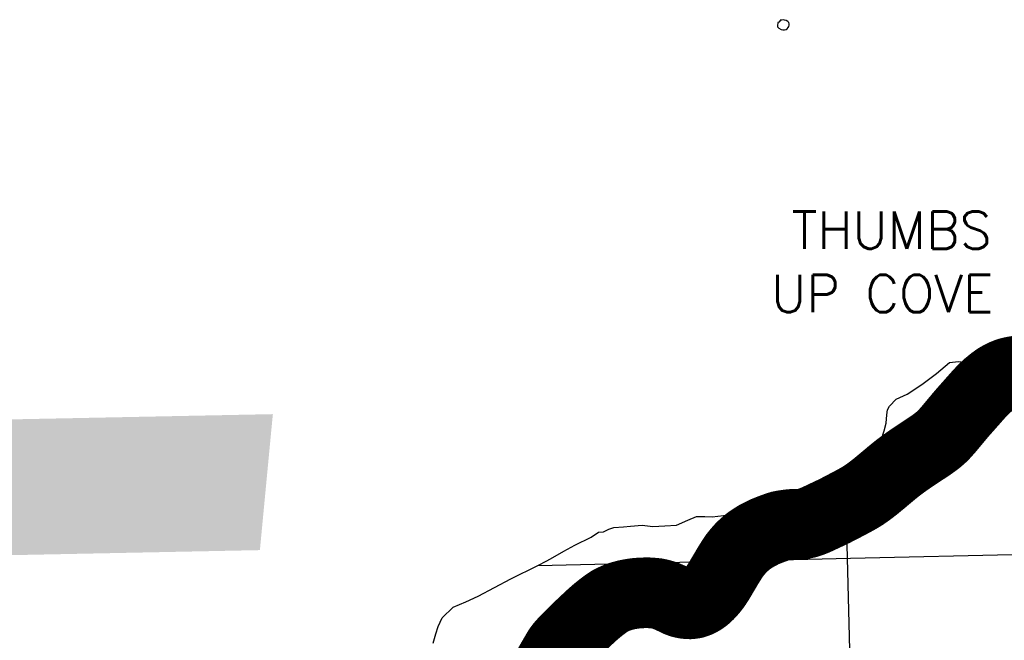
# Model space of a CAD drawing. Header units: feet. Extents: x 18803 to 104580, y -6601 to 116448.
# Tile 58 of 95: x 50106 to 57072, y 83634 to 88027. Entities that reach past the tile are written whole.
import ezdxf

# ---------------------------------------------------------------- set-up
doc = ezdxf.new("R2010")
doc.units = ezdxf.units.FT
doc.header["$LTSCALE"] = 100
doc.header["$MEASUREMENT"] = 0
doc.linetypes.add('DASHED', pattern=[0.75, 0.5, -0.25])
for name, color, linetype in [('ELPC BOLD TITLE SHEET', 3, 'Continuous'), ('ELPC-XIST', 6, 'Continuous'), ('ELRGOV-SECTION', 253, 'DASHED'), ('ET-TWNSHIP-RANGE', 3, 'Continuous'), ('ITTW', 253, 'Continuous'), ('SL-VICINITY MAP', 2, 'Continuous')]:
    doc.layers.add(name, color=color, linetype=linetype)
doc.styles.add('L2640', font='simplex.shx', dxfattribs={"height": 264})

msp = doc.modelspace()

# ---------------------------------------------------------------- linework, layer by layer
at = {"layer": 'ELPC BOLD TITLE SHEET', "const_width": 500}
msp.add_lwpolyline([(57328.98625096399, 85569.4758736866), (57313.34764625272, 85566.73096895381), (57313.26471407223, 85566.71652150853), (57298.78307330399, 85564.21271194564), (57285.21760800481, 85561.81987283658), (57285.19302672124, 85561.81549839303), (57285.16814717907, 85561.81110976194), (57275.33441918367, 85560.06107360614), (57275.28119865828, 85560.05155798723), (57271.01779928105, 85559.28570801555), (57270.97500908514, 85559.27805037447), (57256.01210080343, 85556.61042980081), (57240.86239570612, 85553.86693275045), (57240.84836783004, 85553.86438329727), (57240.83496058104, 85553.86195246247), (57228.77789707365, 85551.66801167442), (57225.62182388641, 85551.11358942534), (57225.60224850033, 85551.1101322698), (57225.58258176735, 85551.10667118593), (57209.59098068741, 85548.27745809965), (57193.50103212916, 85545.37708946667), (57193.36187797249, 85545.35231880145), (57180.56812736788, 85543.10369426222), (57180.40633043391, 85543.07483095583), (57178.47690960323, 85542.72555339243), (57178.28883461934, 85542.69208281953), (57165.18649330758, 85540.40043100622), (57165.01013529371, 85540.37008882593), (57155.8173096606, 85538.81469605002), (57155.72995111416, 85538.80003793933), (57150.27380231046, 85537.89219285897), (57150.03382047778, 85537.85318197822), (57147.13049474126, 85537.39233413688), (57145.373575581, 85537.10155161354), (57145.00298597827, 85537.04239569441), (57142.77871643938, 85536.7003966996), (57139.12930131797, 85536.11522205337), (57137.88325037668, 85535.89084890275), (57137.07489542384, 85535.72926210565), (57127.27204404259, 85533.6699835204), (57113.51416345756, 85530.39167933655), (57101.23295653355, 85527.14014221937), (57099.46224205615, 85526.62030280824), (57097.07554037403, 85525.84983288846), (57079.77264053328, 85519.16010951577), (57068.92052726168, 85514.65811174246), (57067.32576847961, 85513.94755700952), (57059.72654990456, 85510.3227900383), (57039.02300274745, 85499.60210634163), (57023.50549347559, 85490.89892269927), (57021.60336736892, 85489.74225066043), (57018.99164196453, 85488.02520481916), (56999.48709008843, 85473.94867728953), (56994.08404222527, 85470.00456607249), (56993.15838682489, 85469.3013371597), (56979.356584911, 85458.39343889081), (56964.55876472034, 85446.0595056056), (56959.07754258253, 85441.81840861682), (56956.33055399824, 85439.60380297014), (56954.7839967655, 85438.26450208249), (56938.36513219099, 85422.99978915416), (56925.3114161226, 85410.45454447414), (56924.77984078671, 85409.93005623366), (56917.38227193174, 85402.43658984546), (56896.91617138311, 85381.22038540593), (56896.3106850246, 85380.57121289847), (56895.95339250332, 85380.1809395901), (56876.8510975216, 85358.92235888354), (56856.3081328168, 85335.55442306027), (56856.17203855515, 85335.40075913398), (56840.78603124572, 85318.15685273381), (56840.44363430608, 85317.76578898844), (56835.0113318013, 85311.4427018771), (56834.93129560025, 85311.3499529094), (56824.8132708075, 85299.67655873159), (56813.58070999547, 85287.20001135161), (56797.43256382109, 85268.99077374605), (56797.37219023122, 85268.92247323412), (56792.63403265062, 85263.54479376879), (56792.61213915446, 85263.51997465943), (56776.14501243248, 85244.87444844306), (56776.03616118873, 85244.75046821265), (56772.51160029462, 85240.7122644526), (56756.70337383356, 85222.20202406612), (56756.42941923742, 85221.87624490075), (56753.79831240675, 85218.69851643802), (56741.68474612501, 85203.9289450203), (56735.43534961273, 85196.46951587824), (56735.42635622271, 85196.45876476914), (56735.4173883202, 85196.44805500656), (56716.50689593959, 85173.83007569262), (56716.49440055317, 85173.81514125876), (56709.22046612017, 85165.12759743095), (56709.12108242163, 85165.00821319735), (56697.057578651, 85150.43309258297), (56696.94966224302, 85150.30352381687), (56676.80180695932, 85126.26438336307), (56676.53772905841, 85125.95397918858), (56675.46945472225, 85124.7168918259), (56655.36450967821, 85102.08731733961), (56655.09916763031, 85101.79287156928), (56640.12916324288, 85085.41501340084), (56633.15839695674, 85078.67468596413), (56632.36925666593, 85077.94038527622), (56609.24557329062, 85057.2372993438), (56608.49844886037, 85056.59187587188), (56599.9918868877, 85049.5025266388), (56584.65124112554, 85037.80569357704), (56584.17341275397, 85037.44930530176), (56559.43044666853, 85019.39963300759), (56559.312765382, 85019.31424154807), (56553.89121653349, 85015.40118435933), (56533.85955576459, 85001.98229267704), (56533.78329037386, 85001.93138476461), (56508.10644415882, 84984.85266273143), (56507.98290703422, 84984.77098279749), (56502.50676701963, 84981.17191246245), (56502.45973050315, 84981.14092780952), (56482.23318455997, 84967.7864153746), (56482.19314298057, 84967.76003046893), (56456.64241548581, 84950.95710273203), (56456.52069655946, 84950.87754656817), (56450.10796698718, 84946.71186535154), (56449.75713626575, 84946.47987870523), (56431.59795371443, 84934.25823105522), (56407.55213461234, 84917.83605173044), (56407.53679551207, 84917.8255524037), (56407.52138489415, 84917.81501980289), (56399.23789664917, 84912.14088437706), (56398.94671822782, 84911.93860926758), (56384.23670246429, 84901.57610199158), (56361.63754542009, 84885.49698063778), (56350.64498519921, 84877.59603907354), (56350.37496793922, 84877.39957872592), (56339.73835117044, 84869.56583303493), (56318.45281179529, 84853.35592657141), (56304.10608654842, 84842.09128684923), (56303.75050517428, 84841.80760708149), (56297.31602393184, 84836.59201680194), (56276.1441831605, 84819.21515248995), (56258.79572079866, 84804.66977431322), (56258.77828730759, 84804.65514598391), (56255.02473225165, 84801.50305284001), (56255.02021682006, 84801.49925863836), (56255.01581737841, 84801.49556340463), (56233.3200556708, 84783.26142779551), (56233.29233094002, 84783.23815690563), (56212.42710199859, 84765.74758019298), (56210.66902379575, 84764.28423595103), (56210.64726609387, 84764.26614459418), (56187.24992912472, 84744.83160508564), (56187.20706749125, 84744.79607734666), (56165.1386157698, 84726.54193752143), (56163.66459232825, 84725.34649522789), (56163.3494044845, 84725.0948339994), (56139.37117843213, 84706.24698177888), (56139.17264305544, 84706.0924595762), (56120.81897154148, 84691.9484116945), (56114.70822985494, 84687.46837718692), (56114.41402978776, 84687.2558004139), (56090.25453529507, 84670.0523102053), (56089.85403039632, 84669.77275404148), (56076.27733770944, 84660.48461824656), (56066.81547692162, 84654.4538858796), (56066.20573398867, 84654.07694131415), (56043.26593020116, 84640.32789692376), (56042.98623355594, 84640.1625745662), (56031.86062634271, 84633.67787306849), (56020.07566655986, 84627.27083437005), (56020.05080438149, 84627.25726673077), (56020.02590192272, 84627.24371108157), (55997.12984345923, 84614.73331728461), (55996.86279975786, 84614.58939062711), (55988.75049521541, 84610.27707711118), (55988.73902653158, 84610.27099228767), (55988.72651204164, 84610.26434420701), (55973.24365855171, 84602.05483672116), (55973.09567553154, 84601.97696923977), (55947.87800411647, 84588.80920242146), (55947.60998455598, 84588.67099715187), (55920.74089187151, 84574.51411594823), (55920.59716101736, 84574.43894972), (55907.94181591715, 84567.87007518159), (55892.07906785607, 84559.69788944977), (55891.92685270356, 84559.62009791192), (55868.52699327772, 84547.75733341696), (55862.62724620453, 84544.8830850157), (55862.54152617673, 84544.84151666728), (55832.70205407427, 84530.43843890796), (55832.54279707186, 84530.36224593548), (55830.01860644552, 84529.16531513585), (55802.13234776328, 84516.37422143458), (55802.10422080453, 84516.36125536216), (55802.07608301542, 84516.34832731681), (55792.24686632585, 84511.80961091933), (55791.80522911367, 84511.60023620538), (55771.80870029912, 84501.87098020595), (55771.47680729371, 84501.7126017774), (55752.46420628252, 84492.81630011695), (55741.35738846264, 84487.81964299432), (55740.63684497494, 84487.5089778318), (55714.70286302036, 84476.80611046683), (55709.94663915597, 84475.11121999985), (55709.5924751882, 84474.98780090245), (55679.78002075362, 84464.83232244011), (55679.00569421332, 84464.6188030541), (55677.49762242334, 84464.250004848), (55648.49545443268, 84458.05116413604), (55647.9154582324, 84457.94910767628), (55646.16779628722, 84457.70171908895), (55624.31247073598, 84455.35311035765), (55617.72830677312, 84454.76832233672), (55616.6604837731, 84454.69422934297), (55609.83527335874, 84454.35276024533), (55606.77509243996, 84454.28998457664), (55605.49659458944, 84454.29911321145), (55605.0906931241, 84454.29912295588), (55591.39573060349, 84454.20199470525), (55591.36893321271, 84454.20179216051), (55590.53965582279, 84454.19513765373), (55567.01896185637, 84453.88081795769), (55564.12136527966, 84453.76924363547), (55561.90059518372, 84453.59698873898), (55548.94293730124, 84452.08334048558), (55544.67846273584, 84451.61749799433), (55530.10770367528, 84449.66473006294), (55529.87700885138, 84449.63293461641), (55523.41443365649, 84448.7176210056), (55504.13781960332, 84445.7317265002), (55487.54727352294, 84442.43277601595), (55486.09232966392, 84442.10728347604), (55485.57999711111, 84441.9547229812), (55468.83936983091, 84436.81380211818), (55452.66313276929, 84431.12623283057), (55438.90962493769, 84426.24794523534), (55429.10130807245, 84422.62926943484), (55429.0542572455, 84422.61195875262), (55428.92264992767, 84422.56367333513), (55428.29238713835, 84422.32369945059), (55423.70145681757, 84420.51139879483), (55423.51486456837, 84420.4385275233), (55419.66416086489, 84418.95088680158), (55419.19176196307, 84418.7734010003), (55415.05201733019, 84417.26170928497), (55408.68077544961, 84414.76690835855), (55408.54708269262, 84414.71496930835), (55399.31296904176, 84411.15591018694), (55388.56769716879, 84406.84664480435), (55377.43725258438, 84402.24199246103), (55375.99039310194, 84401.62450611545), (55374.81466617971, 84401.08553869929), (55366.37035123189, 84396.94044780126), (55354.66643474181, 84391.02645816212), (55342.28091504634, 84384.69220952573), (55342.2458180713, 84384.67429724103), (55329.25728421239, 84378.05913138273), (55329.20110893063, 84378.03061768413), (55323.25962642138, 84375.02504112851), (55321.7053461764, 84374.16114228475), (55316.07917170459, 84370.74107420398), (55302.83908339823, 84362.49305995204), (55289.50278567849, 84354.09534600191), (55276.62518963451, 84345.67931293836), (55267.32541597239, 84339.33629529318), (55265.91647829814, 84338.31002874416), (55264.39585349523, 84337.12889680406), (55253.00139524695, 84327.84879221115), (55241.67837478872, 84318.15742909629), (55230.3700983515, 84308.16065529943), (55219.16214968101, 84297.86152734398), (55213.08096982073, 84292.00467123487), (55211.88180113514, 84290.78239472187), (55208.26257601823, 84286.87803008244), (55197.90409948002, 84275.40101501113), (55188.14731954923, 84264.25248778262), (55179.15575214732, 84253.45680286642), (55170.03282677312, 84242.22553141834), (55164.46420370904, 84235.23903885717), (55163.08721627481, 84233.35348679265), (55161.1610095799, 84230.46760961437), (55161.11036931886, 84230.39200648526), (55152.99730415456, 84218.3222111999), (55145.0618596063, 84206.15269995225), (55137.0615525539, 84193.56272733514), (55137.0516275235, 84193.54707635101), (55137.04169521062, 84193.53143527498), (55128.97819505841, 84180.80719647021), (55121.10985746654, 84167.94960237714), (55113.43849496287, 84155.26671658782), (55105.81576904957, 84142.43273318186), (55098.04809503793, 84129.1611360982), (55098.01045170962, 84129.09701241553), (55089.82131814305, 84115.18889145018), (55089.75228405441, 84115.0722999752), (55081.19398628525, 84100.6985677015), (55081.19371378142, 84100.69810998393), (55081.19335708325, 84100.69751088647), (55072.31162953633, 84085.77870495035), (55072.3058038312, 84085.76890499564), (55072.29998922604, 84085.75913329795), (55063.54609224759, 84071.02632155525), (55063.52900369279, 84070.9974330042), (55063.51187809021, 84070.9685675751), (55054.87786846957, 84056.35073912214), (55054.77196034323, 84056.17311044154), (55053.09905267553, 84053.39344883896), (55045.90077697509, 84041.93713966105), (55045.64894496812, 84041.54481637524), (55036.34035807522, 84027.34732260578), (55036.08478218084, 84026.96565934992), (55028.90002506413, 84016.45868672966), (55026.25862418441, 84012.83263166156), (55025.89789441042, 84012.35049044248), (55015.53906840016, 83998.86773100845), (55015.21669053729, 83998.45758036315), (55004.82377574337, 83985.53107104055), (55004.64837895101, 83985.31543563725), (55003.99154930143, 83984.51722170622), (54993.84671936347, 83973.35920423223), (54993.77227666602, 83973.27770212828), (54983.33519977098, 83961.90324245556), (54983.00947716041, 83961.55531317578), (54979.02656858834, 83957.38521571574), (54972.68200778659, 83951.23956213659), (54972.24187933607, 83950.82410081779), (54961.65814419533, 83941.08870479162), (54960.93186955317, 83940.44789433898), (54955.35568439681, 83935.72944275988), (54949.77625969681, 83931.42467476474), (54949.00085844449, 83930.85099672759), (54936.98171352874, 83922.32822416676), (54936.39553719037, 83921.92498639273), (54931.24593092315, 83918.48935496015), (54923.49204003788, 83914.18374762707), (54922.84994349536, 83913.83913663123), (54909.00881249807, 83906.66402088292), (54908.0161161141, 83906.17614482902), (54905.74203132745, 83905.11838319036), (54892.25959093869, 83900.05980836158), (54890.93886931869, 83899.60529072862), (54878.10981515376, 83895.58109476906), (54874.05589502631, 83894.76988223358), (54872.42832688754, 83894.49839043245), (54853.72275531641, 83891.99603418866), (54852.01458059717, 83891.8267053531), (54849.08175597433, 83891.63674506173), (54832.17125466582, 83892.166856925), (54830.60882805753, 83892.26648263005), (54818.45731148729, 83893.43698213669), (54811.00310219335, 83894.6563291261), (54809.97255718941, 83894.84786669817), (54791.43864030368, 83898.70922498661), (54790.10244403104, 83899.027138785), (54789.22024363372, 83899.26344006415), (54772.3448242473, 83904.83722227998), (54771.0637723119, 83905.29995759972), (54763.25027745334, 83908.36840027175), (54754.19507019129, 83912.64050325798), (54753.87345740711, 83912.79499396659), (54738.13510670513, 83920.4910294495), (54736.05138685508, 83921.45019160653), (54706.28744649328, 83935.31549551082), (54705.81956974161, 83935.53961182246), (54704.98125005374, 83935.95232657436), (54703.98796367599, 83936.41359867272), (54690.01512681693, 83942.5208086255), (54674.87395051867, 83948.78451346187), (54674.61592013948, 83948.88965954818), (54673.66929996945, 83949.21495369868), (54659.17135032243, 83953.89081753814), (54643.64642095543, 83958.33020628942), (54628.11076241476, 83962.16054597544), (54614.72058227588, 83965.01467094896), (54613.25092321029, 83965.28272786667), (54612.47171104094, 83965.3746849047), (54597.60066620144, 83966.8949856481), (54581.67514166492, 83968.22216885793), (54565.94923620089, 83969.303471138), (54549.7360303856, 83970.29655135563), (54545.87437538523, 83970.46264590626), (54544.20204712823, 83970.47457537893), (54533.00972923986, 83970.15274854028), (54516.14487917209, 83969.42634108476), (54516.13401017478, 83969.42586559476), (54516.12312149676, 83969.42539413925), (54499.78763918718, 83968.7070798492), (54484.11952325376, 83967.89353309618), (54475.23622480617, 83967.32906591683), (54473.91993349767, 83967.20960520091), (54468.91402070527, 83966.61852217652), (54454.05382385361, 83964.69044508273), (54439.15740186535, 83962.48078048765), (54424.13594611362, 83960.10353065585), (54409.02461090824, 83957.38646938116), (54406.66968604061, 83956.93321224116), (54405.21344311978, 83956.60907487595), (54394.29825866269, 83953.84663407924), (54394.27630860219, 83953.84104890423), (54394.25434978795, 83953.83548145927), (54379.69654807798, 83950.12460305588), (54364.88965088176, 83946.06819816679), (54350.04189989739, 83941.84610955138), (54343.15198841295, 83939.62514537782), (54341.31106632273, 83938.95750583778), (54335.58684184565, 83936.64465318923), (54321.57508926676, 83930.62328551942), (54307.94170196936, 83924.48465610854), (54294.60055448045, 83918.01277292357), (54281.65579317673, 83911.42076172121), (54281.03945196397, 83911.09631820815), (54279.62754788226, 83910.23539427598), (54268.32725724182, 83902.83499341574), (54256.27864176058, 83894.60611401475), (54213.85733176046, 83862.67566163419), (54213.53626735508, 83862.41970694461), (54212.74875525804, 83861.78156089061), (54212.72770797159, 83861.76444805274), (54212.7066500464, 83861.74736364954), (54201.63799463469, 83852.73797965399), (54190.1473844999, 83843.27168335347), (54181.74637446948, 83836.25575612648), (54181.46357777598, 83836.01604727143), (54178.56196526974, 83833.51978657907), (54167.3755391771, 83823.81698949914), (54156.25053138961, 83814.06239434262), (54150.39136873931, 83808.81380138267), (54150.05015196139, 83808.50240241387), (54145.27048386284, 83804.05876480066), (54145.25366202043, 83804.04303871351), (54145.22026650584, 83804.01194744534), (54134.24727589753, 83793.75359818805), (54134.2444456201, 83793.75095068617), (54134.24174032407, 83793.74842158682), (54123.27022641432, 83783.48534189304), (54119.19901993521, 83779.70222559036), (54119.11093641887, 83779.61997905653), (54112.28152058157, 83773.21227926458), (54112.24654089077, 83773.17952212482), (54101.32073425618, 83762.96742750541), (54090.51508612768, 83752.70761586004), (54090.50570493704, 83752.69869446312), (54090.49587086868, 83752.68935217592), (54086.93939566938, 83749.30542130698), (54079.86093327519, 83742.632252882), (54079.85403905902, 83742.62574602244), (54079.84700950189, 83742.61911643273), (54069.49482083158, 83732.84489553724), (54059.53295056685, 83723.35449675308), (54059.51306699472, 83723.33549161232), (54059.49316473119, 83723.31651029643), (54055.68615440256, 83719.673611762), (54055.52325811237, 83719.51632068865), (54050.1200930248, 83714.2515445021), (54050.07835248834, 83714.2109679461), (54041.31102362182, 83705.70801323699), (54041.28448410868, 83705.68231198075), (54031.95695803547, 83696.6627246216), (54031.94406717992, 83696.65026817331), (54027.96608163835, 83692.80905901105), (54027.82050549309, 83692.66734211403), (54021.70683172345, 83686.66722981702), (54010.94892537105, 83675.95446721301), (54010.94198030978, 83675.94754310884), (54010.93482077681, 83675.94041078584), (54001.76441451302, 83666.79410542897), (54001.55707639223, 83666.58489894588), (53999.6799246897, 83664.66872566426), (53988.28115592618, 83652.90352292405), (53988.16408488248, 83652.7834730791), (53979.21239614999, 83643.66360806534), (53979.07848643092, 83643.52617738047), (53976.74185580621, 83641.11043836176), (53976.65314518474, 83641.0191672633), (53966.10433348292, 83630.2182797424), (53959.34843215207, 83623.17322494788), (53958.98830835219, 83622.79043177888), (53956.58084545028, 83620.18194562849), (53947.91206718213, 83610.6202309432), (53939.73700076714, 83601.34524026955), (53938.29829197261, 83599.64208511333), (53937.69123352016, 83598.89869583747), (53931.77071750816, 83591.39724878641), (53923.38042697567, 83580.23992466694), (53917.12865481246, 83571.39134356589), (53916.47148609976, 83570.41992975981), (53915.18116816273, 83568.42652502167), (53907.55474747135, 83555.66565818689), (53899.81212306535, 83542.2831608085), (53899.74358876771, 83542.16538628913), (53897.83945486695, 83538.9119525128), (53897.76605415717, 83538.7857563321), (53891.62549726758, 83528.16234673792), (53891.58140191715, 83528.08635294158), (53883.17314815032, 83513.65113374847), (53883.14114083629, 83513.59634019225), (53879.43298170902, 83507.26635092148), (53879.37714505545, 83507.1705545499), (53874.35788169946, 83498.51568913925), (53865.40786086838, 83482.95280285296), (53865.32860714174, 83482.81602197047), (53860.94997154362, 83475.31542064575), (53860.94790495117, 83475.31188264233), (53860.94586824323, 83475.30839444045), (53856.05787502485, 83466.94179618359), (53855.94405037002, 83466.7490489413), (53846.36852493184, 83450.7065668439), (53846.23990262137, 83450.4936220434), (53842.36507059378, 83444.15384585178), (53842.36400564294, 83444.15210404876), (53842.36260657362, 83444.14981525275), (53836.30965629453, 83434.25081572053), (53836.29962397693, 83434.23442356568), (53826.17680183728, 83417.7092231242), (53826.17201135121, 83417.70139285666), (53826.16724296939, 83417.69360531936), (53822.14243393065, 83411.11206608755), (53815.79442337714, 83401.18603216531), (53815.75961711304, 83401.13176747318), (53805.14502531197, 83384.63166750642), (53805.11270365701, 83384.58156297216), (53797.33146909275, 83372.55245412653)], dxfattribs=at)
at = {"layer": 'ELPC-XIST'}
msp.add_lwpolyline([(53966.10433348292, 83630.2182797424), (53976.65314518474, 83641.0191672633), (53976.74185580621, 83641.11043836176), (53979.07848643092, 83643.52617738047), (53979.21239614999, 83643.66360806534), (53988.16408488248, 83652.7834730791), (53988.28115592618, 83652.90352292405), (53999.6799246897, 83664.66872566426), (54001.55707639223, 83666.58489894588), (54001.76441451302, 83666.79410542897), (54010.93482077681, 83675.94041078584), (54010.94198030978, 83675.94754310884), (54010.94892537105, 83675.95446721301), (54021.70683172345, 83686.66722981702), (54027.82050549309, 83692.66734211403), (54027.96608163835, 83692.80905901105), (54031.94406717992, 83696.65026817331), (54031.95695803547, 83696.6627246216), (54041.28448410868, 83705.68231198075), (54041.31102362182, 83705.70801323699), (54050.07835248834, 83714.2109679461), (54050.1200930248, 83714.2515445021), (54055.52325811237, 83719.51632068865), (54055.68615440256, 83719.673611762), (54059.49316473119, 83723.31651029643), (54059.51306699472, 83723.33549161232), (54059.53295056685, 83723.35449675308), (54069.49482083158, 83732.84489553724), (54079.84700950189, 83742.61911643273), (54079.85403905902, 83742.62574602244), (54079.86093327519, 83742.632252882), (54086.93939566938, 83749.30542130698), (54090.49587086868, 83752.68935217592), (54090.50570493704, 83752.69869446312), (54090.51508612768, 83752.70761586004), (54101.32073425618, 83762.96742750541), (54112.24654089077, 83773.17952212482), (54112.28152058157, 83773.21227926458), (54119.11093641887, 83779.61997905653), (54119.19901993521, 83779.70222559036), (54123.27022641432, 83783.48534189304), (54134.24174032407, 83793.74842158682), (54134.2444456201, 83793.75095068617), (54134.24727589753, 83793.75359818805), (54145.22026650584, 83804.01194744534), (54145.25366202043, 83804.04303871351), (54145.27048386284, 83804.05876480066), (54150.05015196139, 83808.50240241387), (54150.39136873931, 83808.81380138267), (54156.25053138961, 83814.06239434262), (54167.3755391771, 83823.81698949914), (54178.56196526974, 83833.51978657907), (54181.46357777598, 83836.01604727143), (54181.74637446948, 83836.25575612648), (54190.1473844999, 83843.27168335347), (54201.63799463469, 83852.73797965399), (54212.7066500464, 83861.74736364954), (54212.72770797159, 83861.76444805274), (54212.74875525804, 83861.78156089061), (54213.53626735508, 83862.41970694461), (54213.85733176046, 83862.67566163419), (54256.27864176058, 83894.60611401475), (54268.32725724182, 83902.83499341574), (54279.62754788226, 83910.23539427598), (54281.03945196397, 83911.09631820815), (54281.65579317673, 83911.42076172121), (54294.60055448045, 83918.01277292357), (54307.94170196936, 83924.48465610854), (54321.57508926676, 83930.62328551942), (54335.58684184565, 83936.64465318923), (54341.31106632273, 83938.95750583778), (54343.15198841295, 83939.62514537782), (54350.04189989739, 83941.84610955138), (54364.88965088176, 83946.06819816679), (54379.69654807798, 83950.12460305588), (54394.25434978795, 83953.83548145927), (54394.27630860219, 83953.84104890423), (54394.29825866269, 83953.84663407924), (54405.21344311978, 83956.60907487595), (54406.66968604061, 83956.93321224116), (54409.02461090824, 83957.38646938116), (54424.13594611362, 83960.10353065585), (54439.15740186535, 83962.48078048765), (54454.05382385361, 83964.69044508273), (54468.91402070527, 83966.61852217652), (54473.91993349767, 83967.20960520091), (54475.23622480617, 83967.32906591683), (54484.11952325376, 83967.89353309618), (54499.78763918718, 83968.7070798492), (54516.12312149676, 83969.42539413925), (54516.13401017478, 83969.42586559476), (54516.14487917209, 83969.42634108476), (54533.00972923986, 83970.15274854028), (54544.20204712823, 83970.47457537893), (54545.87437538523, 83970.46264590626), (54549.7360303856, 83970.29655135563), (54565.94923620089, 83969.303471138), (54581.67514166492, 83968.22216885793), (54597.60066620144, 83966.8949856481), (54612.47171104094, 83965.3746849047), (54613.25092321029, 83965.28272786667), (54614.72058227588, 83965.01467094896), (54628.11076241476, 83962.16054597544), (54643.64642095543, 83958.33020628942), (54659.17135032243, 83953.89081753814), (54673.66929996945, 83949.21495369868), (54674.61592013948, 83948.88965954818), (54674.87395051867, 83948.78451346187), (54690.01512681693, 83942.5208086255), (54703.98796367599, 83936.41359867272), (54704.98125005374, 83935.95232657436), (54705.81956974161, 83935.53961182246), (54706.28744649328, 83935.31549551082), (54736.05138685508, 83921.45019160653), (54738.13510670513, 83920.4910294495), (54753.87345740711, 83912.79499396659), (54754.19507019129, 83912.64050325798), (54763.25027745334, 83908.36840027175), (54771.0637723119, 83905.29995759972), (54772.3448242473, 83904.83722227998), (54789.22024363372, 83899.26344006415), (54790.10244403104, 83899.027138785), (54791.43864030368, 83898.70922498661), (54809.97255718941, 83894.84786669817), (54811.00310219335, 83894.6563291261), (54818.45731148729, 83893.43698213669), (54830.60882805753, 83892.26648263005), (54832.17125466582, 83892.166856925), (54849.08175597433, 83891.63674506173), (54852.01458059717, 83891.8267053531), (54853.72275531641, 83891.99603418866), (54872.42832688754, 83894.49839043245), (54874.05589502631, 83894.76988223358), (54878.10981515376, 83895.58109476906), (54890.93886931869, 83899.60529072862), (54892.25959093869, 83900.05980836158), (54905.74203132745, 83905.11838319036), (54908.0161161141, 83906.17614482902), (54909.00881249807, 83906.66402088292), (54922.84994349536, 83913.83913663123), (54923.49204003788, 83914.18374762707), (54931.24593092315, 83918.48935496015), (54936.39553719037, 83921.92498639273), (54936.98171352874, 83922.32822416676), (54949.00085844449, 83930.85099672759), (54949.77625969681, 83931.42467476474), (54955.35568439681, 83935.72944275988), (54960.93186955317, 83940.44789433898), (54961.65814419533, 83941.08870479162), (54972.24187933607, 83950.82410081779), (54972.68200778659, 83951.23956213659), (54979.02656858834, 83957.38521571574), (54983.00947716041, 83961.55531317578), (54983.33519977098, 83961.90324245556), (54993.77227666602, 83973.27770212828), (54993.84671936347, 83973.35920423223), (55003.99154930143, 83984.51722170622), (55004.64837895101, 83985.31543563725), (55004.82377574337, 83985.53107104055), (55015.21669053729, 83998.45758036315), (55015.53906840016, 83998.86773100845), (55025.89789441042, 84012.35049044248), (55026.25862418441, 84012.83263166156), (55028.90002506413, 84016.45868672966), (55036.08478218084, 84026.96565934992), (55036.34035807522, 84027.34732260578), (55045.64894496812, 84041.54481637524), (55045.90077697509, 84041.93713966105), (55053.09905267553, 84053.39344883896), (55054.77196034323, 84056.17311044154), (55054.87786846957, 84056.35073912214), (55063.51187809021, 84070.9685675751), (55063.52900369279, 84070.9974330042), (55063.54609224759, 84071.02632155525), (55072.29998922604, 84085.75913329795), (55072.3058038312, 84085.76890499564), (55072.31162953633, 84085.77870495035), (55081.19335708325, 84100.69751088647), (55081.19371378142, 84100.69810998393), (55081.19398628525, 84100.6985677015), (55089.75228405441, 84115.0722999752), (55089.82131814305, 84115.18889145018), (55098.01045170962, 84129.09701241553), (55098.04809503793, 84129.1611360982), (55105.81576904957, 84142.43273318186), (55113.43849496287, 84155.26671658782), (55121.10985746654, 84167.94960237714), (55128.97819505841, 84180.80719647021), (55137.04169521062, 84193.53143527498), (55137.0516275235, 84193.54707635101), (55137.0615525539, 84193.56272733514), (55145.0618596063, 84206.15269995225), (55152.99730415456, 84218.3222111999), (55161.11036931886, 84230.39200648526), (55161.1610095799, 84230.46760961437), (55163.08721627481, 84233.35348679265), (55164.46420370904, 84235.23903885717), (55170.03282677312, 84242.22553141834), (55179.15575214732, 84253.45680286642), (55188.14731954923, 84264.25248778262), (55197.90409948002, 84275.40101501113), (55208.26257601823, 84286.87803008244), (55211.88180113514, 84290.78239472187), (55213.08096982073, 84292.00467123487), (55219.16214968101, 84297.86152734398), (55230.3700983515, 84308.16065529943), (55241.67837478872, 84318.15742909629), (55253.00139524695, 84327.84879221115), (55264.39585349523, 84337.12889680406), (55265.91647829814, 84338.31002874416), (55267.32541597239, 84339.33629529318), (55276.62518963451, 84345.67931293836), (55289.50278567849, 84354.09534600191), (55302.83908339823, 84362.49305995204), (55316.07917170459, 84370.74107420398), (55321.7053461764, 84374.16114228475), (55323.25962642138, 84375.02504112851), (55329.20110893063, 84378.03061768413), (55329.25728421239, 84378.05913138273), (55342.2458180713, 84384.67429724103), (55342.28091504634, 84384.69220952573), (55354.66643474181, 84391.02645816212), (55366.37035123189, 84396.94044780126), (55374.81466617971, 84401.08553869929), (55375.99039310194, 84401.62450611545), (55377.43725258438, 84402.24199246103), (55388.56769716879, 84406.84664480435), (55399.31296904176, 84411.15591018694), (55408.54708269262, 84414.71496930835), (55408.68077544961, 84414.76690835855), (55415.05201733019, 84417.26170928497), (55419.19176196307, 84418.7734010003), (55419.66416086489, 84418.95088680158), (55423.51486456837, 84420.4385275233), (55423.70145681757, 84420.51139879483), (55428.29238713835, 84422.32369945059), (55428.92264992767, 84422.56367333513), (55429.0542572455, 84422.61195875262), (55429.10130807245, 84422.62926943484), (55438.90962493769, 84426.24794523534), (55452.66313276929, 84431.12623283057), (55468.83936983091, 84436.81380211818), (55485.57999711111, 84441.9547229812), (55486.09232966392, 84442.10728347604), (55487.54727352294, 84442.43277601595), (55504.13781960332, 84445.7317265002), (55523.41443365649, 84448.7176210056), (55529.87700885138, 84449.63293461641), (55530.10770367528, 84449.66473006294), (55544.67846273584, 84451.61749799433), (55548.94293730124, 84452.08334048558), (55561.90059518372, 84453.59698873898), (55564.12136527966, 84453.76924363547), (55567.01896185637, 84453.88081795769), (55590.53965582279, 84454.19513765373), (55591.36893321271, 84454.20179216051), (55591.39573060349, 84454.20199470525), (55605.0906931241, 84454.29912295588), (55605.49659458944, 84454.29911321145), (55606.77509243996, 84454.28998457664), (55609.83527335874, 84454.35276024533), (55616.6604837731, 84454.69422934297), (55617.72830677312, 84454.76832233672), (55624.31247073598, 84455.35311035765), (55646.16779628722, 84457.70171908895), (55647.9154582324, 84457.94910767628), (55648.49545443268, 84458.05116413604), (55677.49762242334, 84464.250004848), (55679.00569421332, 84464.6188030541), (55679.78002075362, 84464.83232244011), (55709.5924751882, 84474.98780090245), (55709.94663915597, 84475.11121999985), (55714.70286302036, 84476.80611046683), (55740.63684497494, 84487.5089778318), (55741.35738846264, 84487.81964299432), (55752.46420628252, 84492.81630011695), (55771.47680729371, 84501.7126017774), (55771.80870029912, 84501.87098020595), (55791.80522911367, 84511.60023620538), (55792.24686632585, 84511.80961091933), (55802.07608301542, 84516.34832731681), (55802.10422080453, 84516.36125536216), (55802.13234776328, 84516.37422143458), (55830.01860644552, 84529.16531513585), (55832.54279707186, 84530.36224593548), (55832.70205407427, 84530.43843890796), (55862.54152617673, 84544.84151666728), (55862.62724620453, 84544.8830850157), (55868.52699327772, 84547.75733341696), (55891.92685270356, 84559.62009791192), (55892.07906785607, 84559.69788944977), (55907.94181591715, 84567.87007518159), (55920.59716101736, 84574.43894972), (55920.74089187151, 84574.51411594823), (55947.60998455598, 84588.67099715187), (55947.87800411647, 84588.80920242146), (55973.09567553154, 84601.97696923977), (55973.24365855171, 84602.05483672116), (55988.72651204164, 84610.26434420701), (55988.73902653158, 84610.27099228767), (55988.75049521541, 84610.27707711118), (55996.86279975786, 84614.58939062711), (55997.12984345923, 84614.73331728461), (56020.02590192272, 84627.24371108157), (56020.05080438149, 84627.25726673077), (56020.07566655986, 84627.27083437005), (56031.86062634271, 84633.67787306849), (56042.98623355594, 84640.1625745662), (56043.26593020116, 84640.32789692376), (56066.20573398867, 84654.07694131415), (56066.81547692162, 84654.4538858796), (56076.27733770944, 84660.48461824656), (56089.85403039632, 84669.77275404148), (56090.25453529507, 84670.0523102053), (56114.41402978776, 84687.2558004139), (56114.70822985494, 84687.46837718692), (56120.81897154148, 84691.9484116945), (56139.17264305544, 84706.0924595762), (56139.37117843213, 84706.24698177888), (56163.3494044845, 84725.0948339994), (56163.66459232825, 84725.34649522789), (56165.1386157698, 84726.54193752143), (56187.20706749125, 84744.79607734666), (56187.24992912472, 84744.83160508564), (56210.64726609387, 84764.26614459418), (56210.66902379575, 84764.28423595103), (56212.42710199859, 84765.74758019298), (56233.29233094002, 84783.23815690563), (56233.3200556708, 84783.26142779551), (56255.01581737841, 84801.49556340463), (56255.02021682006, 84801.49925863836), (56255.02473225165, 84801.50305284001), (56258.77828730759, 84804.65514598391), (56258.79572079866, 84804.66977431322), (56276.1441831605, 84819.21515248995), (56297.31602393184, 84836.59201680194), (56303.75050517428, 84841.80760708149), (56304.10608654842, 84842.09128684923), (56318.45281179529, 84853.35592657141), (56339.73835117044, 84869.56583303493), (56350.37496793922, 84877.39957872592), (56350.64498519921, 84877.59603907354), (56361.63754542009, 84885.49698063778), (56384.23670246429, 84901.57610199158), (56398.94671822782, 84911.93860926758), (56399.23789664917, 84912.14088437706), (56407.52138489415, 84917.81501980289), (56407.53679551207, 84917.8255524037), (56407.55213461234, 84917.83605173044), (56431.59795371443, 84934.25823105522), (56449.75713626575, 84946.47987870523), (56450.10796698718, 84946.71186535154), (56456.52069655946, 84950.87754656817), (56456.64241548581, 84950.95710273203), (56482.19314298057, 84967.76003046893), (56482.23318455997, 84967.7864153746), (56502.45973050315, 84981.14092780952), (56502.50676701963, 84981.17191246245), (56507.98290703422, 84984.77098279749), (56508.10644415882, 84984.85266273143), (56533.78329037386, 85001.93138476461), (56533.85955576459, 85001.98229267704), (56553.89121653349, 85015.40118435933), (56559.312765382, 85019.31424154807), (56559.43044666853, 85019.39963300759), (56584.17341275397, 85037.44930530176), (56584.65124112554, 85037.80569357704), (56599.9918868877, 85049.5025266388), (56608.49844886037, 85056.59187587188), (56609.24557329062, 85057.2372993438), (56632.36925666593, 85077.94038527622), (56633.15839695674, 85078.67468596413), (56640.12916324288, 85085.41501340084), (56655.09916763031, 85101.79287156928), (56655.36450967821, 85102.08731733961), (56675.46945472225, 85124.7168918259), (56676.53772905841, 85125.95397918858), (56676.80180695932, 85126.26438336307), (56696.94966224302, 85150.30352381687), (56697.057578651, 85150.43309258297), (56709.12108242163, 85165.00821319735), (56709.22046612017, 85165.12759743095), (56716.49440055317, 85173.81514125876), (56716.50689593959, 85173.83007569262), (56735.4173883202, 85196.44805500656), (56735.42635622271, 85196.45876476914), (56735.43534961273, 85196.46951587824), (56741.68474612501, 85203.9289450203), (56753.79831240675, 85218.69851643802), (56756.42941923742, 85221.87624490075), (56756.70337383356, 85222.20202406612), (56772.51160029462, 85240.7122644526), (56776.03616118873, 85244.75046821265), (56776.14501243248, 85244.87444844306), (56792.61213915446, 85263.51997465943), (56792.63403265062, 85263.54479376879), (56797.37219023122, 85268.92247323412), (56797.43256382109, 85268.99077374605), (56813.58070999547, 85287.20001135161), (56824.8132708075, 85299.67655873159), (56834.93129560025, 85311.3499529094), (56835.0113318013, 85311.4427018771), (56840.44363430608, 85317.76578898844), (56840.78603124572, 85318.15685273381), (56856.17203855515, 85335.40075913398), (56856.3081328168, 85335.55442306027), (56876.8510975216, 85358.92235888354), (56895.95339250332, 85380.1809395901), (56896.3106850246, 85380.57121289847), (56896.91617138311, 85381.22038540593), (56917.38227193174, 85402.43658984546), (56924.77984078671, 85409.93005623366), (56925.3114161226, 85410.45454447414), (56938.36513219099, 85422.99978915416), (56954.7839967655, 85438.26450208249), (56956.33055399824, 85439.60380297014), (56959.07754258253, 85441.81840861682), (56964.55876472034, 85446.0595056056), (56979.356584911, 85458.39343889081), (56993.15838682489, 85469.3013371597), (56994.08404222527, 85470.00456607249), (56999.48709008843, 85473.94867728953), (57018.99164196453, 85488.02520481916), (57021.60336736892, 85489.74225066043), (57023.50549347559, 85490.89892269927), (57039.02300274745, 85499.60210634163), (57059.72654990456, 85510.3227900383), (57067.32576847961, 85513.94755700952), (57068.92052726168, 85514.65811174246), (57079.77264053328, 85519.16010951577)], dxfattribs=at)
at = {"layer": 'ELRGOV-SECTION', "ltscale": 50}
for p, q in [((55945.31232219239, 84784.97688766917), (55959.94047550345, 84214.06438389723)), ((55959.94047550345, 84214.06438389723), (56774.38086771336, 52555.88980093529))]:
    msp.add_line(p, q, dxfattribs=at)
msp.add_lwpolyline([(53772.34086636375, 84162.24612540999), (55984.84849735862, 84214.51516001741), (61261.62732357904, 84340.41771767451), (66538.55530565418, 84469.60362926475), (71815.31926305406, 84598.78715716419), (77092.19957137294, 84731.25356226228), (82365.60317164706, 84863.66944861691)], dxfattribs=at)
at = {"layer": 'ET-TWNSHIP-RANGE', "color": 155}
msp.add_solid([(42768.74003592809, 84088.59738981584), (42768.74003592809, 85051.13932973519), (51805.24000365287, 84271.93877255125), (51896.9808787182, 85234.4807124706)], dxfattribs=at)
at = {"layer": 'SL-VICINITY MAP'}
for points in [[(55490.9478095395, 88026.42793475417), (55477.2440809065, 88009.82285374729), (55470.73076764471, 88006.44701272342), (55469.18586840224, 87999.86218883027), (55466.44205538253, 87989.97875539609), (55467.8793379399, 87976.87489739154), (55477.4373755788, 87967.17024054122), (55492.76908179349, 87957.54948950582), (55505.11860620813, 87954.44777258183), (55515.78021011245, 87954.60271228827), (55528.8545103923, 87958.07390082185), (55536.58160625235, 87961.46738113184), (55541.98261901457, 87971.38943030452), (55547.43130553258, 87978.03098597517), (55548.92853101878, 87987.89630337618), (55549.80246273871, 87997.75256276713), (55546.60858250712, 88007.54970670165), (55539.52578382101, 88014.00914862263), (55528.34236824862, 88020.40899834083), (55516.41930799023, 88023.5169128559), (55509.81064721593, 88026.70205885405), (55498.77025291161, 88023.26042804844), (55490.9478095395, 88026.42793475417)], [(53031.41862753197, 83613.58227780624), (53050.96823684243, 83679.49010895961), (53065.39414169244, 83732.19873459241), (53095.27423826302, 83791.69432085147), (53172.90958608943, 83868.28984169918), (53261.58179328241, 83905.67151972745), (53350.40315632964, 83946.33655168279), (53579.76486388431, 84067.79245738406), (53772.79923912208, 84162.47094567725), (53835.5469974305, 84196.8470221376), (53877.3910417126, 84219.77109311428), (53955.47032216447, 84263.56120213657), (54033.58240755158, 84307.35178789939), (54148.40934989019, 84364.80067745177), (54200.42050847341, 84398.36839263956), (54237.08155708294, 84402.18235548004), (54273.55191066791, 84419.11829235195), (54310.26676761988, 84432.77659614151), (54378.48616378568, 84437.04918051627), (54426.20247552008, 84441.02380391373), (54510.57983586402, 84448.81239014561), (54584.96042524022, 84440.04976672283), (54669.38545934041, 84444.55785944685), (54753.81049344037, 84449.06595217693), (54832.45925931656, 84483.02077826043), (54894.83371009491, 84510.17672528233), (54952.86564026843, 84511.02007402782), (55005.99169899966, 84508.5109418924), (55085.05465985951, 84516.22229664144), (55169.43202020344, 84524.01088287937), (55237.65755095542, 84541.40830171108), (55315.72196258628, 84588.47938098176), (55399.76560663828, 84619.23142178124), (55509.61186578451, 84653.63962528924), (55646.19107973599, 84681.87395267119), (55803.90280647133, 84723.54013350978), (55944.92602312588, 84784.65090662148), (56012.18580958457, 84841.4085267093), (56115.59096757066, 84921.65973353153), (56167.22073610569, 84981.47139678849), (56202.20966831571, 85057.44715881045), (56221.88743007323, 85116.79447968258), (56236.28052998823, 85169.5026285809), (56239.91667848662, 85228.6168247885), (56244.31300743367, 85264.77376401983), (56259.51396155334, 85291.24416243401), (56305.97235187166, 85341.1371136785), (56384.22745852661, 85375.08621891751), (56488.20210193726, 85445.5021427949), (56591.65493367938, 85522.47285610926), (56684.87262567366, 85599.29482730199), (56747.9595831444, 85606.77401086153), (56800.93648602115, 85600.98152478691), (56944.12082580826, 85583.37523254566), (57081.94309235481, 85568.97220232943)]]:
    msp.add_lwpolyline(points, dxfattribs=at)

# ---------------------------------------------------------------- texts
at = {"layer": 'ITTW', "style": 'L2640'}
for s, p in [('THUMBS ', (55567.73679725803, 86405.53642457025)), ('UP COVE', (55422.17649892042, 85956.1880108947))]:
    msp.add_text(s, height=264, dxfattribs=at).set_placement(p)

doc.saveas('drawing.dxf')
